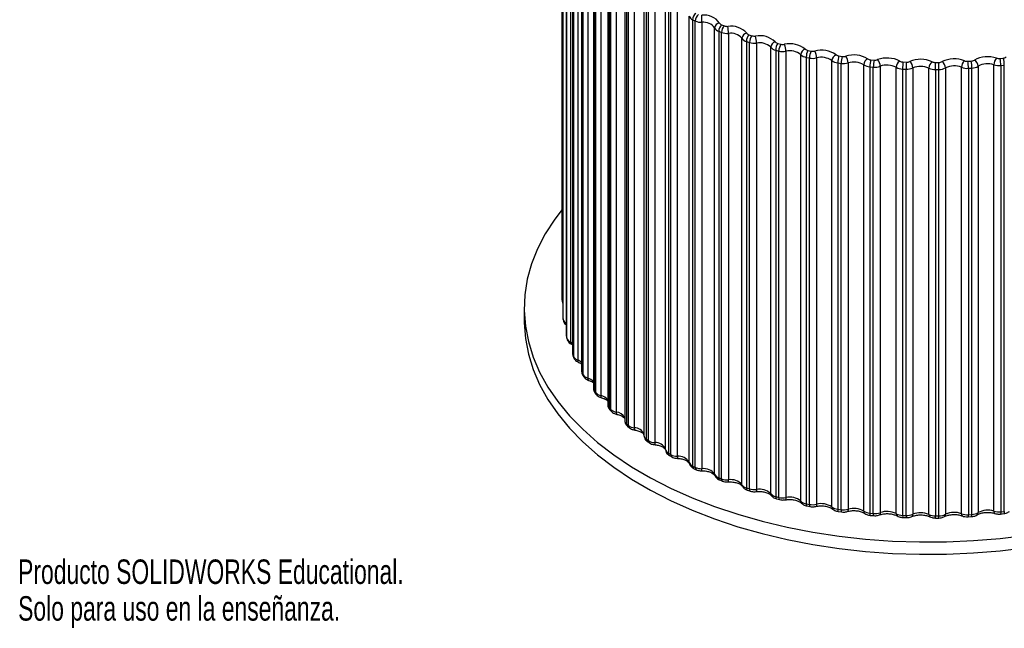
# Paper-space layout '_Isométrica' of a CAD drawing. Header units: millimetres. Extents: x -331 to 29, y -307 to 328.
# Tile 1 of 6: x -331 to -136, y -307 to -187. Entities that reach past the tile are written whole.
import ezdxf

# ---------------------------------------------------------------- set-up
doc = ezdxf.new("R2010")
doc.units = ezdxf.units.MM
doc.styles.add('SLDTEXTSTYLE0', font='TXT', dxfattribs={"width": 0.7})

psp = doc.layouts.new('_Isométrica')

# ---------------------------------------------------------------- linework, layer by layer
at = {"color": 7, "linetype": 'Continuous', "lineweight": 25}
for p, q in [((-223.64, -242.13), (-223.64, -153.95)), ((-223.52, -157.24), (-223.52, -245.43)), ((-223.51, -157.31), (-223.51, -245.5)), ((-223.47, -245.89), (-223.47, -157.7)), ((-222.87, -158.44), (-222.87, -246.63)), ((-222.84, -160.87), (-222.84, -249.06)), ((-222.81, -161.05), (-222.81, -249.23)), ((-222.71, -249.62), (-222.71, -161.43)), ((-222, -162.14), (-222, -250.32)), ((-221.6, -164.45), (-221.6, -252.64)), ((-221.54, -164.73), (-221.54, -252.91)), ((-221.37, -253.29), (-221.37, -165.11)), ((-220.56, -165.77), (-220.56, -253.96)), ((-219.81, -167.95), (-219.81, -256.14)), ((-219.7, -168.33), (-219.7, -256.52)), ((-219.47, -256.89), (-219.47, -168.7)), ((-218.56, -169.32), (-218.56, -257.51)), ((-217.48, -171.35), (-217.48, -259.54)), ((-217.3, -171.82), (-217.3, -260.01)), ((-217.02, -260.36), (-217.02, -172.18)), ((-216.02, -172.75), (-216.02, -260.94)), ((-214.63, -174.61), (-214.63, -262.8)), ((-214.38, -175.18), (-214.38, -263.36)), ((-214.04, -263.7), (-214.04, -175.52)), ((-212.95, -176.03), (-212.95, -264.22)), ((-211.29, -177.71), (-211.29, -265.9)), ((-210.94, -178.36), (-210.94, -266.55)), ((-210.56, -266.87), (-210.56, -178.69)), ((-209.39, -179.15), (-209.39, -267.33)), ((-207.48, -180.63), (-207.48, -268.81)), ((-207.03, -181.36), (-207.03, -269.55)), ((-206.59, -269.85), (-206.59, -181.66)), ((-205.36, -182.06), (-205.36, -270.25)), ((-203.23, -271.59), (-203.23, -183.4)), ((-202.66, -184.15), (-202.66, -272.33)), ((-202.18, -272.61), (-202.18, -184.42)), ((-200.89, -184.76), (-200.89, -272.94)), ((-198.57, -274.17), (-198.57, -185.98)), ((-197.88, -186.69), (-197.36, -186.94)), ((-197.88, -186.69), (-197.88, -274.88)), ((-197.36, -275.13), (-197.36, -186.94)), ((-196.02, -187.21), (-196.02, -275.4)), ((-193.52, -276.5), (-193.52, -188.31)), ((-192.15, -187.69), (-191.6, -187.91)), ((-192.72, -188.98), (-192.16, -189.21)), ((-192.72, -188.98), (-192.72, -277.17)), ((-192.16, -277.39), (-192.16, -189.21)), ((-190.79, -189.4), (-190.79, -277.59)), ((-188.13, -278.55), (-188.13, -190.37)), ((-186.73, -189.68), (-186.15, -189.87)), ((-187.23, -191), (-186.64, -191.19)), ((-187.23, -191), (-187.23, -279.18)), ((-186.64, -279.38), (-186.64, -191.19)), ((-185.24, -191.31), (-185.24, -279.5)), ((-182.44, -280.32), (-182.44, -192.14)), ((-181.03, -191.38), (-180.42, -191.53)), ((-181.45, -192.72), (-180.83, -192.88)), ((-181.45, -192.72), (-181.45, -280.9)), ((-180.83, -281.06), (-180.83, -192.88)), ((-179.42, -192.93), (-179.42, -281.11)), ((-176.5, -281.79), (-176.5, -193.6)), ((-175.42, -194.13), (-174.78, -194.26)), ((-175.42, -194.13), (-175.42, -282.32)), ((-175.08, -192.77), (-174.45, -192.9)), ((-174.78, -282.45), (-174.78, -194.26)), ((-173.37, -194.24), (-173.37, -282.42)), ((-168.95, -193.85), (-168.3, -193.95)), ((-137.14, -194.35), (-136.48, -194.27)), ((-170.35, -282.95), (-170.35, -194.76)), ((-169.2, -195.23), (-168.54, -195.32)), ((-169.2, -195.23), (-169.2, -283.41)), ((-168.54, -283.51), (-168.54, -195.32)), ((-167.14, -195.23), (-167.14, -283.41)), ((-164.05, -283.78), (-164.05, -195.59)), ((-162.83, -196), (-162.16, -196.06)), ((-162.83, -196), (-162.83, -284.18)), ((-162.67, -194.61), (-162.01, -194.67)), ((-162.16, -284.25), (-162.16, -196.06)), ((-160.78, -195.89), (-160.78, -284.08)), ((-157.65, -284.28), (-157.65, -196.09)), ((-156.37, -196.44), (-155.69, -196.46)), ((-156.37, -196.44), (-156.37, -284.62)), ((-156.3, -195.04), (-155.63, -195.07)), ((-155.69, -284.65), (-155.69, -196.46)), ((-154.34, -196.22), (-154.34, -284.41)), ((-151.2, -284.45), (-151.2, -196.26)), ((-149.88, -195.14), (-149.22, -195.14)), ((-147.88, -196.22), (-147.88, -284.41)), ((-144.74, -284.29), (-144.74, -196.1)), ((-143.48, -194.91), (-142.82, -194.87)), ((-143.37, -196.3), (-142.7, -196.26)), ((-143.37, -196.3), (-143.37, -284.49)), ((-142.7, -284.45), (-142.7, -196.26)), ((-141.45, -195.88), (-141.45, -284.07)), ((-138.34, -283.79), (-138.34, -195.6)), ((-136.94, -195.73), (-136.28, -195.65)), ((-136.94, -195.73), (-136.94, -283.92)), ((-136.28, -283.84), (-136.28, -195.65)), ((-149.87, -196.54), (-149.19, -196.53)), ((-149.87, -196.54), (-149.87, -284.72)), ((-149.19, -284.72), (-149.19, -196.53)), ((-231.15, -243.69), (-231.15, -246.14)), ((-223.52, -245.43), (-223.51, -245.5)), ((-223.51, -245.5), (-223.51, -245.57)), ((-223.51, -245.57), (-223.46, -245.97)), ((-223.47, -245.89), (-223.46, -245.97)), ((-222.82, -249.06), (-222.79, -249.4)), ((-222.79, -249.4), (-222.68, -249.8)), ((-221.8, -250.78), (-221.6, -250.89)), ((-221.49, -253.17), (-221.32, -253.56)), ((-220.37, -254.41), (-220.37, -254.41)), ((-219.61, -256.84), (-219.38, -257.22)), ((-217.18, -260.39), (-216.9, -260.75)), ((-214.22, -263.78), (-213.88, -264.12)), ((-210.94, -266.55), (-210.56, -266.87)), ((-210.76, -266.99), (-210.37, -267.31)), ((-207.03, -269.55), (-206.59, -269.85)), ((-206.83, -270), (-206.39, -270.3)), ((-202.66, -272.33), (-202.18, -272.61)), ((-202.45, -272.79), (-201.97, -273.07)), ((-197.88, -274.88), (-197.36, -275.13)), ((-197.67, -275.34), (-197.15, -275.59)), ((-193.47, -276.75), (-193.46, -276.77)), ((-192.72, -277.17), (-192.16, -277.39)), ((-192.52, -277.62), (-191.97, -277.85)), ((-187.23, -279.18), (-186.64, -279.38)), ((-187.05, -279.63), (-186.46, -279.82)), ((-181.45, -280.9), (-180.83, -281.06)), ((-181.28, -281.34), (-180.67, -281.51)), ((-175.42, -282.32), (-174.78, -282.45)), ((-175.29, -282.75), (-174.65, -282.88)), ((-169.2, -283.41), (-168.54, -283.51)), ((-169.1, -283.84), (-168.44, -283.94)), ((-136.94, -283.92), (-136.28, -283.84)), ((-162.83, -284.18), (-162.16, -284.25)), ((-162.76, -284.61), (-162.1, -284.67)), ((-156.37, -284.62), (-155.69, -284.65)), ((-156.34, -285.05), (-155.67, -285.07)), ((-149.87, -284.72), (-149.19, -284.72)), ((-149.87, -285.15), (-149.2, -285.14)), ((-143.42, -284.91), (-142.75, -284.87)), ((-143.37, -284.49), (-142.7, -284.45)), ((-137.03, -284.35), (-136.36, -284.27))]:
    psp.add_line(p, q, dxfattribs=at)
at = {"color": 8, "linetype": 'Continuous', "lineweight": 25}
psp.add_line((-222.87, -246.63), (-222.84, -246.65), dxfattribs=at)
at = {"color": 7, "linetype": 'Continuous', "lineweight": 25, "flags": 128}
for points in [[(-223.64, -224.16), (-225.11, -226.08), (-226.98, -228.97), (-228.51, -231.93), (-229.7, -234.94), (-230.54, -237.98), (-231.02, -241.06), (-231.15, -244.14), (-230.92, -247.23), (-230.33, -250.29), (-229.39, -253.33), (-228.1, -256.33), (-226.47, -259.27), (-224.5, -262.14), (-222.2, -264.92), (-219.59, -267.61), (-216.67, -270.2), (-213.45, -272.67), (-209.96, -275), (-206.21, -277.2), (-202.21, -279.25), (-197.98, -281.14), (-193.54, -282.86), (-188.92, -284.41), (-184.12, -285.77), (-179.18, -286.95), (-174.11, -287.93), (-168.94, -288.72), (-163.69, -289.31), (-158.39, -289.69), (-153.05, -289.86), (-147.7, -289.83), (-142.37, -289.6), (-137.08, -289.16), (-131.85, -288.51)], [(-231.15, -246.14), (-231.15, -246.59), (-230.92, -249.68), (-230.33, -252.74), (-229.39, -255.78), (-228.1, -258.78), (-226.47, -261.72), (-224.5, -264.59), (-222.2, -267.37), (-219.59, -270.06), (-216.67, -272.65), (-213.45, -275.12), (-209.96, -277.45), (-206.21, -279.65), (-202.21, -281.7), (-197.98, -283.59), (-193.54, -285.31), (-188.92, -286.86), (-184.12, -288.22), (-179.18, -289.4), (-174.11, -290.38), (-168.94, -291.17), (-163.69, -291.76), (-158.39, -292.14), (-153.05, -292.31), (-147.7, -292.28), (-142.37, -292.05), (-137.08, -291.61), (-131.85, -290.96)]]:
    psp.add_lwpolyline(points, dxfattribs=at)
at = {"color": 8, "linetype": 'Continuous', "lineweight": 25, "flags": 128}
for points in [[(-222.87, -246.63), (-222.86, -246.78), (-222.84, -246.87)], [(-222.84, -249.06), (-222.83, -249.13), (-222.81, -249.23)], [(-222.81, -249.23), (-222.8, -249.39), (-222.79, -249.4)], [(-222.71, -249.62), (-222.69, -249.78), (-222.68, -249.8)], [(-222, -250.32), (-221.7, -250.5), (-221.6, -250.57)], [(-221.54, -252.91), (-221.52, -253.07), (-221.49, -253.17)], [(-221.37, -253.29), (-221.35, -253.45), (-221.32, -253.56)], [(-220.56, -253.96), (-220.55, -254.11), (-220.52, -254.24), (-220.47, -254.33), (-220.4, -254.4), (-220.37, -254.41)], [(-218.56, -257.51), (-218.55, -257.66), (-218.52, -257.78), (-218.48, -257.88), (-218.42, -257.94), (-218.39, -257.95)], [(-216.02, -260.94), (-216.01, -261.09), (-215.99, -261.21), (-215.95, -261.3), (-215.9, -261.36), (-215.87, -261.38)], [(-212.95, -264.22), (-212.95, -264.37), (-212.93, -264.49), (-212.9, -264.58), (-212.86, -264.64), (-212.83, -264.65)], [(-209.39, -267.33), (-209.39, -267.48), (-209.37, -267.6), (-209.35, -267.69), (-209.32, -267.75), (-209.3, -267.76)], [(-198.57, -274.17), (-198.55, -274.33), (-198.54, -274.34)], [(-193.52, -276.5), (-193.5, -276.65), (-193.47, -276.75)], [(-192.72, -277.17), (-192.71, -277.32), (-192.68, -277.45), (-192.62, -277.54), (-192.55, -277.61), (-192.52, -277.62)], [(-192.16, -277.39), (-192.15, -277.54), (-192.12, -277.67), (-192.07, -277.77), (-192, -277.83), (-191.97, -277.85)], [(-187.23, -279.18), (-187.22, -279.33), (-187.19, -279.46), (-187.14, -279.55), (-187.08, -279.61), (-187.05, -279.63)], [(-186.64, -279.38), (-186.63, -279.52), (-186.6, -279.65), (-186.56, -279.74), (-186.5, -279.81), (-186.46, -279.82)], [(-185.24, -279.5), (-185.25, -279.65), (-185.26, -279.77), (-185.28, -279.86), (-185.3, -279.91), (-185.33, -279.93)], [(-181.45, -280.9), (-181.44, -281.05), (-181.41, -281.18), (-181.38, -281.27), (-181.32, -281.33), (-181.28, -281.34)], [(-180.83, -281.06), (-180.82, -281.21), (-180.8, -281.34), (-180.76, -281.43), (-180.71, -281.49), (-180.67, -281.51)], [(-179.42, -281.11), (-179.43, -281.26), (-179.44, -281.38), (-179.47, -281.48), (-179.51, -281.53), (-179.54, -281.55)], [(-175.42, -282.32), (-175.41, -282.47), (-175.39, -282.59), (-175.36, -282.68), (-175.32, -282.74), (-175.29, -282.75)], [(-174.78, -282.45), (-174.77, -282.6), (-174.75, -282.72), (-174.72, -282.81), (-174.68, -282.86), (-174.65, -282.88)], [(-173.37, -282.42), (-173.38, -282.57), (-173.4, -282.69), (-173.43, -282.79), (-173.48, -282.84), (-173.52, -282.86)], [(-169.2, -283.41), (-169.19, -283.56), (-169.18, -283.68), (-169.16, -283.77), (-169.12, -283.83), (-169.1, -283.84)], [(-168.54, -283.51), (-168.54, -283.66), (-168.52, -283.78), (-168.5, -283.87), (-168.47, -283.92), (-168.44, -283.94)], [(-167.14, -283.41), (-167.15, -283.56), (-167.17, -283.69), (-167.22, -283.78), (-167.27, -283.84), (-167.31, -283.86)], [(-138.34, -283.79), (-138.33, -283.94), (-138.3, -284.06), (-138.25, -284.16), (-138.19, -284.22), (-138.16, -284.23)], [(-136.94, -283.92), (-136.95, -284.07), (-136.96, -284.19), (-136.98, -284.28), (-137, -284.33), (-137.03, -284.35)], [(-136.28, -283.84), (-136.28, -283.99), (-136.3, -284.11), (-136.31, -284.2), (-136.34, -284.25), (-136.36, -284.27)], [(-160.78, -284.08), (-160.79, -284.23), (-160.82, -284.35), (-160.87, -284.45), (-160.94, -284.51), (-160.97, -284.53)], [(-144.74, -284.29), (-144.73, -284.44), (-144.7, -284.56), (-144.64, -284.66), (-144.57, -284.72), (-144.54, -284.74)]]:
    psp.add_lwpolyline(points, dxfattribs=at)
at = {"color": 7, "linetype": 'Continuous', "lineweight": 25}
for centre, radius, start, end in [((-197.43, -185.58), 1.2, 199.7769, 248.3909), ((-196.21, -186.75), 1.66, 127.753, 177.9943), ((-195.68, -187), 1.68, 128.3361, 178.0574), ((-195.58, -189.5), 3.71, 35.1971, 97.3473), ((-227.87, -187.21), 31.85, 359.9944, 2.502), ((-196.12, -184.18), 3.03, 245.8287, 271.78), ((-195.68, -189.84), 2.65, 35.1971, 97.3473), ((-192.45, -188.42), 1.07, 95.0105, 173.8914), ((-192.29, -187.66), 1.39, 207.8063, 251.8256), ((-190.88, -189.03), 1.84, 133.4917, 178.5686), ((-191.93, -187.03), 0.696, 207.8063, 251.8256), ((-190.3, -189.25), 1.86, 134.1084, 178.624), ((-191.04, -186.42), 1.59, 249.4028, 274.4782), ((-190.27, -192.06), 4.1, 41.1075, 99.0177), ((-198.9, -189.4), 8.11, 359.9927, 9.8649), ((-191.04, -186.22), 3.19, 249.4028, 274.4782), ((-190.33, -192.29), 2.93, 41.1075, 99.0177), ((-187, -190.48), 1.13, 99.0395, 174.2755), ((-186.81, -189.45), 1.61, 215.0269, 254.9579), ((-185.15, -191.03), 2.08, 139.5547, 179.0599), ((-186.52, -188.9), 0.803, 215.0269, 254.9579), ((-184.52, -191.22), 2.11, 140.2053, 179.1056), ((-185.66, -188.29), 1.65, 252.7418, 277.2333), ((-184.61, -194.32), 4.47, 46.3772, 100.841), ((-189.95, -191.31), 4.7, 0.0419, 17.1152), ((-185.66, -188.04), 3.3, 252.7418, 277.2333), ((-184.64, -194.45), 3.2, 46.3772, 100.841), ((-181.25, -192.24), 1.19, 103.2249, 174.7742), ((-181.06, -190.92), 1.84, 221.4878, 257.8901), ((-180.84, -190.48), 0.92, 221.4878, 257.8901), ((-179.01, -192.74), 2.44, 145.9388, 179.4511), ((-178.35, -192.9), 2.48, 146.6221, 179.4856), ((-180.01, -189.9), 1.68, 255.8897, 280.0706), ((-178.65, -196.25), 4.81, 51.0924, 102.8316), ((-182.78, -192.94), 3.36, 0.1724, 24.1787), ((-175.24, -193.71), 1.26, 107.5977, 175.359), ((-174.92, -191.74), 1.04, 227.2681, 260.6921), ((-180.01, -189.61), 3.37, 255.8897, 280.0706), ((-178.66, -196.28), 3.44, 51.0924, 102.8316), ((-175.08, -192.07), 2.09, 227.2681, 260.6921), ((-172.43, -194.14), 2.99, 152.6261, 179.7334), ((-171.71, -194.27), 3.07, 153.3392, 179.7565), ((-174.13, -190.95), 3.38, 258.8839, 283.0179), ((-174.13, -191.24), 1.69, 258.8839, 283.0179), ((-172.43, -197.81), 5.1, 55.3311, 104.9998), ((-176.03, -194.26), 2.66, 0.4043, 30.9958), ((-172.43, -197.76), 3.64, 55.3311, 104.9998), ((-169.02, -194.85), 1.33, 112.1884, 176.0007), ((-168.81, -192.69), 1.17, 232.4569, 263.4123), ((-165.24, -195.23), 3.96, 159.5817, 179.9092), ((-164.43, -195.33), 4.11, 160.3201, 179.9219), ((-168.06, -192.3), 1.67, 261.7574, 286.1064), ((-166.01, -198.98), 5.32, 59.1608, 107.357), ((-169.37, -195.26), 2.23, 0.7454, 37.5237), ((-162.64, -195.67), 1.42, 117.0267, 176.6698), ((-162.58, -193.33), 1.29, 237.141, 266.0862), ((-159.45, -199.73), 5.47, 62.6387, 109.9182), ((-152.82, -200.06), 5.54, 65.8119, 112.7034), ((-146.17, -199.95), 5.52, 68.7187, 115.7392), ((-139.56, -199.41), 5.41, 71.389, 119.0595), ((-136.26, -195.63), 2.07, 139.3294, 179.0438), ((-137.34, -192.72), 1.64, 252.2854, 276.842), ((-141.94, -195.74), 4.99, 0.0306, 16.1066), ((-136.6, -193.05), 1.23, 275.2468, 305.1432), ((-141.06, -195.66), 4.78, 0.0388, 16.8554), ((-168.93, -192.91), 2.34, 232.4569, 263.4123), ((-168.06, -192.03), 3.33, 261.7574, 286.1064), ((-166, -198.86), 3.8, 59.1608, 107.357), ((-162.65, -193.43), 2.58, 237.141, 266.0862), ((-156.78, -196), 6.05, 166.7538, 179.9929), ((-155.74, -196.06), 6.42, 167.5111, 179.9973), ((-161.85, -192.84), 3.24, 264.539, 289.372), ((-161.86, -193.06), 1.62, 264.539, 289.372), ((-162.72, -195.93), 1.94, 1.192, 43.7369), ((-159.45, -199.57), 3.91, 62.6387, 109.9182), ((-156.13, -196.17), 1.53, 122.1398, 177.3367), ((-156.31, -193.63), 2.81, 241.4003, 268.742), ((-156.27, -193.64), 1.4, 241.4003, 268.742), ((-142.91, -196.43), 13.46, 174.0744, 180.0104), ((-140.23, -196.46), 15.46, 174.8428, 180.0098), ((-155.54, -193.37), 3.09, 267.2549, 292.8562), ((-155.56, -193.53), 1.55, 267.2549, 292.8562), ((-156.08, -196.28), 1.74, 1.7304, 49.6256), ((-152.82, -199.87), 3.96, 65.8119, 112.7034), ((-149.54, -196.32), 1.66, 127.5511, 177.9722), ((-149.94, -193.53), 3.01, 245.3051, 271.4043), ((-149.92, -193.64), 1.5, 245.3051, 271.4043), ((-204.31, -196.53), 54.44, 359.9966, 1.4636), ((-149.21, -193.68), 1.45, 269.9292, 296.607), ((-184.86, -196.53), 35.67, 359.995, 2.2342), ((-149.19, -193.62), 2.91, 269.9292, 296.607), ((-149.47, -196.29), 1.59, 2.3398, 55.1931), ((-146.17, -199.77), 3.94, 68.7187, 115.7392), ((-142.91, -196.15), 1.83, 133.2781, 178.5491), ((-143.6, -193.14), 3.17, 248.9161, 274.0964), ((-143.59, -193.33), 1.58, 248.9161, 274.0964), ((-152.42, -196.3), 9.04, 359.9907, 8.8358), ((-142.88, -193.52), 1.35, 272.5853, 300.6808), ((-151.03, -196.26), 8.33, 359.9921, 9.5997), ((-142.82, -193.57), 2.7, 272.5853, 300.6808), ((-142.92, -195.96), 1.47, 2.9946, 60.4527), ((-139.57, -199.26), 3.86, 71.389, 119.0595), ((-137.34, -192.47), 3.29, 252.2854, 276.842), ((-199.16, -242.85), 24.49, 186.2014, 187.1215), ((-222.43, -245.66), 1.06, 192.2345, 245.0872), ((-197.73, -242.56), 25.96, 194.8996, 195.7847), ((-221.56, -249.18), 1.23, 200.9539, 248.8965), ((-195.23, -241.66), 28.62, 203.1659, 203.9953), ((-220.13, -252.61), 1.42, 208.8686, 252.281), ((-191.8, -239.86), 32.49, 210.8405, 211.6026), ((-218.15, -255.92), 1.64, 215.9785, 255.3799), ((-187.64, -236.96), 37.57, 217.8505, 218.5423), ((-215.64, -259.1), 1.87, 222.3387, 258.2902), ((-182.96, -232.81), 43.82, 224.1939, 224.8182), ((-212.62, -262.13), 2.12, 228.0305, 261.0782), ((-209.13, -264.98), 2.37, 233.1433, 263.7899), ((-205.2, -267.64), 2.61, 237.7632, 266.4597), ((-205.2, -272.35), 2.11, 21.1069, 94.3419), ((-202.21, -271.39), 1.04, 190.9492, 244.5081), ((-200.85, -270.11), 2.84, 241.9687, 269.1149), ((-200.65, -275.3), 2.37, 28.5572, 95.8048), ((-197.43, -273.76), 1.2, 199.7769, 248.3909), ((-196.12, -272.37), 3.03, 245.8287, 271.78), ((-195.68, -278.02), 2.65, 35.1971, 97.3473), ((-192.29, -275.85), 1.39, 207.8063, 251.8256), ((-191.04, -274.41), 3.19, 249.4028, 274.4782), ((-190.33, -280.48), 2.93, 41.1075, 99.0177), ((-186.81, -277.63), 1.61, 215.0269, 254.9579), ((-185.66, -276.22), 3.3, 252.7418, 277.2333), ((-184.64, -282.64), 3.2, 46.3772, 100.841), ((-181.06, -279.1), 1.84, 221.4878, 257.8901), ((-180.01, -277.8), 3.37, 255.8897, 280.0706), ((-178.66, -284.47), 3.44, 51.0924, 102.8316), ((-175.08, -280.26), 2.09, 227.2681, 260.6921), ((-174.13, -279.13), 3.38, 258.8839, 283.0179), ((-172.43, -285.94), 3.64, 55.3311, 104.9998), ((-168.93, -281.09), 2.34, 232.4569, 263.4123), ((-168.06, -280.21), 3.33, 261.7574, 286.1064), ((-166, -287.04), 3.8, 59.1608, 107.357), ((-162.65, -281.61), 2.58, 237.141, 266.0862), ((-159.45, -287.75), 3.91, 62.6387, 109.9182), ((-146.17, -287.96), 3.94, 68.7187, 115.7392), ((-139.57, -287.45), 3.86, 71.389, 119.0595), ((-137.34, -280.65), 3.29, 252.2854, 276.842), ((-161.85, -281.03), 3.24, 264.539, 289.372), ((-156.31, -281.82), 2.81, 241.4003, 268.742), ((-155.54, -281.56), 3.09, 267.2549, 292.8562), ((-152.82, -288.06), 3.96, 65.8119, 112.7034), ((-149.94, -281.72), 3.01, 245.3051, 271.4043), ((-149.19, -281.81), 2.91, 269.9292, 296.607), ((-143.6, -281.33), 3.17, 248.9161, 274.0964), ((-142.82, -281.75), 2.7, 272.5853, 300.6808)]:
    psp.add_arc(centre, radius, start, end, dxfattribs=at)
at = {"color": 8, "linetype": 'Continuous', "lineweight": 25}
for centre, radius, start, end in [((-222.89, -242.14), 0.751, 179.3988, 213.7909), ((-221.55, -250.4), 0.456, 170.7928, 236.6525), ((-220.9, -252.63), 0.699, 180.2235, 203.5808), ((-221.31, -256.01), 2.18, 46.4007, 69.926), ((-219.08, -256.13), 0.728, 180.5827, 211.7778), ((-219.07, -256.52), 0.623, 179.3356, 210.5938), ((-218.85, -256.89), 0.621, 179.2911, 211.3503), ((-219.12, -259.57), 2.14, 39.8237, 74.8332), ((-216.71, -259.52), 0.772, 181.2821, 219.4011), ((-216.7, -260.02), 0.604, 178.8545, 217.1637), ((-216.42, -260.38), 0.602, 178.7951, 217.8869), ((-216.34, -262.92), 2.01, 32.118, 80.8772), ((-213.82, -262.77), 0.815, 182.0081, 226.722), ((-213.8, -263.38), 0.573, 177.8073, 223.209), ((-213.47, -263.73), 0.571, 177.7102, 223.8641), ((-213.03, -266.11), 1.89, 23.6146, 87.7162), ((-210.41, -265.84), 0.885, 183.4706, 232.9996), ((-210.39, -266.58), 0.55, 176.8358, 227.9894), ((-210.01, -266.9), 0.547, 176.7208, 228.5143), ((-209.32, -269.26), 1.93, 17.6648, 91.9881), ((-206.56, -268.75), 0.928, 184.088, 239.7957), ((-206.5, -269.59), 0.526, 175.7061, 231.6845), ((-206.07, -269.89), 0.524, 175.5769, 232.0553), ((-204.72, -270.37), 0.652, 168.9202, 207.386), ((-202.16, -272.38), 0.504, 174.4461, 234.2255), ((-201.71, -272.67), 0.478, 172.644, 236.0957), ((-199.44, -273.07), 1.45, 174.9492, 191.7117), ((-197.43, -274.95), 0.456, 170.9019, 237.7285), ((-196.91, -275.2), 0.454, 170.6911, 237.8645), ((-198.8, -275.52), 2.78, 353.926, 2.6476), ((-191.55, -277.71), 0.764, 337.0868, 9.5453), ((-187.5, -278.56), 0.624, 179.3504, 210.3603), ((-181.83, -280.33), 0.605, 178.8724, 217.0274), ((-175.92, -281.81), 0.574, 177.8438, 222.8775), ((-169.8, -282.98), 0.549, 176.8332, 228.7214), ((-163.53, -283.82), 0.526, 175.7091, 232.2107), ((-162.24, -284.31), 0.599, 167.8965, 210.0446), ((-161.55, -284.37), 0.625, 168.3654, 208.6038), ((-157.17, -284.34), 0.481, 172.8657, 236.1617), ((-155.19, -284.75), 1.18, 173.7587, 194.4339), ((-154.35, -284.78), 1.35, 174.515, 192.6263), ((-154.78, -284.49), 0.444, 301.3952, 10.1009), ((-150.74, -284.52), 0.457, 170.9892, 237.5694), ((-154.49, -284.85), 4.63, 356.3654, 1.5999), ((-152.23, -284.84), 3.04, 354.4637, 2.4329), ((-148.35, -284.47), 0.469, 303.3091, 8.021), ((-144.19, -284.62), 0.825, 338.9475, 8.9051), ((-143.46, -284.57), 0.77, 337.3142, 9.5242), ((-141.96, -284.12), 0.513, 306.0014, 4.9365)]:
    psp.add_arc(centre, radius, start, end, dxfattribs=at)
at = {"color": 7, "linetype": 'Continuous', "lineweight": 25}
for points, knots in [([(-223.64, -242.11), (-223.64, -242.3), (-223.64, -242.5), (-223.53, -242.68), (-223.52, -242.7)], [0, 0, 0, 0, 0.867266, 1, 1, 1, 1]), ([(-223.46, -245.97), (-223.42, -246.14), (-223.33, -246.48), (-223.07, -246.8), (-222.89, -246.93), (-222.84, -246.96)], [0, 0, 0, 0, 0.441391, 0.8465, 1, 1, 1, 1]), ([(-222.68, -249.8), (-222.61, -249.98), (-222.46, -250.32), (-222.11, -250.62), (-221.88, -250.74), (-221.8, -250.78)], [0, 0, 0, 0, 0.432982, 0.801188, 1, 1, 1, 1]), ([(-221.58, -252.63), (-221.59, -252.66), (-221.62, -252.84), (-221.55, -253.02), (-221.49, -253.17)], [0, 0, 0, 0, 0.136025, 1, 1, 1, 1]), ([(-221.32, -253.56), (-221.22, -253.72), (-221.03, -254.03), (-220.67, -254.28), (-220.43, -254.38), (-220.37, -254.41)], [0, 0, 0, 0, 0.430967, 0.830418, 1, 1, 1, 1]), ([(-220.37, -254.41), (-220.25, -254.46), (-220.01, -254.56), (-219.88, -254.68), (-219.81, -254.74)], [0, 0, 0, 0, 0.471321, 1, 1, 1, 1]), ([(-219.78, -256.13), (-219.79, -256.2), (-219.81, -256.45), (-219.7, -256.68), (-219.61, -256.84)], [0, 0, 0, 0, 0.2702626, 1, 1, 1, 1]), ([(-219.38, -257.22), (-219.27, -257.36), (-219.05, -257.65), (-218.67, -257.85), (-218.44, -257.94), (-218.38, -257.96)], [0, 0, 0, 0, 0.427467, 0.865813, 1, 1, 1, 1]), ([(-218.38, -257.96), (-218.26, -258), (-217.92, -258.12), (-217.58, -258.33), (-217.5, -258.43), (-217.48, -258.46)], [0, 0, 0, 0, 0.293005, 0.851439, 1, 1, 1, 1]), ([(-217.46, -259.54), (-217.45, -259.68), (-217.45, -259.99), (-217.27, -260.25), (-217.18, -260.39)], [0, 0, 0, 0, 0.453002, 1, 1, 1, 1]), ([(-216.9, -260.75), (-216.78, -260.87), (-216.5, -261.17), (-216.09, -261.3), (-215.86, -261.38)], [0, 0, 0, 0, 0.423793, 1, 1, 1, 1]), ([(-215.86, -261.38), (-215.73, -261.42), (-215.36, -261.52), (-214.87, -261.78), (-214.71, -261.96), (-214.63, -262.05)], [0, 0, 0, 0, 0.214812, 0.626391, 1, 1, 1, 1]), ([(-214.62, -262.78), (-214.63, -262.8), (-214.66, -262.99), (-214.54, -263.37), (-214.33, -263.64), (-214.22, -263.78)], [0, 0, 0, 0, 0.049428, 0.532575, 1, 1, 1, 1]), ([(-213.88, -264.12), (-213.76, -264.23), (-213.46, -264.48), (-213.06, -264.59), (-212.82, -264.66)], [0, 0, 0, 0, 0.419255, 1, 1, 1, 1]), ([(-212.82, -264.66), (-212.69, -264.69), (-212.28, -264.78), (-211.74, -265.02), (-211.35, -265.35), (-211.25, -265.55), (-211.26, -265.6), (-211.26, -265.62)], [0, 0, 0, 0, 0.1168698, 0.3420403, 0.5611967, 0.7810822, 1, 1, 1, 1]), ([(-211.27, -265.9), (-211.27, -265.98), (-211.29, -266.23), (-211.11, -266.63), (-210.88, -266.87), (-210.76, -266.99)], [0, 0, 0, 0, 0.193892, 0.598767, 1, 1, 1, 1]), ([(-210.37, -267.31), (-210.24, -267.41), (-209.93, -267.63), (-209.53, -267.71), (-209.29, -267.76)], [0, 0, 0, 0, 0.41489, 1, 1, 1, 1]), ([(-209.29, -267.76), (-209.15, -267.79), (-208.73, -267.86), (-208.13, -268.08), (-207.65, -268.4), (-207.48, -268.66), (-207.48, -268.72), (-207.48, -268.74)], [0, 0, 0, 0, 0.11719, 0.344187, 0.565118, 0.782783, 1, 1, 1, 1]), ([(-207.48, -268.74), (-207.47, -268.92), (-207.45, -269.26), (-207.19, -269.7), (-206.95, -269.9), (-206.83, -270)], [0, 0, 0, 0, 0.352232, 0.685398, 1, 1, 1, 1]), ([(-206.39, -270.3), (-206.26, -270.38), (-205.93, -270.58), (-205.53, -270.64), (-205.3, -270.67)], [0, 0, 0, 0, 0.410839, 1, 1, 1, 1]), ([(-205.3, -270.67), (-205.15, -270.69), (-204.71, -270.74), (-204.06, -270.93), (-203.51, -271.24), (-203.25, -271.55), (-203.24, -271.62), (-203.23, -271.66)], [0, 0, 0, 0, 0.1174104, 0.3459403, 0.5688744, 0.7860903, 1, 1, 1, 1]), ([(-203.23, -271.66), (-203.19, -271.83), (-203.12, -272.17), (-202.81, -272.55), (-202.56, -272.72), (-202.45, -272.79)], [0, 0, 0, 0, 0.3728273, 0.7158627, 1, 1, 1, 1]), ([(-201.97, -273.07), (-201.83, -273.14), (-201.5, -273.3), (-201.1, -273.34), (-200.87, -273.37)], [0, 0, 0, 0, 0.407139, 1, 1, 1, 1]), ([(-200.87, -273.37), (-200.71, -273.38), (-200.27, -273.4), (-199.58, -273.56), (-198.95, -273.86), (-198.6, -274.18), (-198.56, -274.28), (-198.55, -274.34)], [0, 0, 0, 0, 0.117491, 0.347142, 0.572002, 0.789939, 1, 1, 1, 1]), ([(-198.55, -274.34), (-198.47, -274.52), (-198.33, -274.86), (-197.98, -275.17), (-197.75, -275.29), (-197.67, -275.34)], [0, 0, 0, 0, 0.433093, 0.797615, 1, 1, 1, 1]), ([(-197.15, -275.59), (-197.01, -275.65), (-196.66, -275.79), (-196.27, -275.81), (-196.03, -275.82)], [0, 0, 0, 0, 0.403764, 1, 1, 1, 1]), ([(-196.03, -275.82), (-195.88, -275.82), (-195.43, -275.82), (-194.71, -275.95), (-194.01, -276.22), (-193.58, -276.55), (-193.5, -276.68), (-193.47, -276.75)], [0, 0, 0, 0, 0.117407, 0.347696, 0.574206, 0.793494, 1, 1, 1, 1]), ([(-193.47, -276.75), (-193.37, -276.91), (-193.19, -277.23), (-192.82, -277.49), (-192.59, -277.59), (-192.52, -277.62)], [0, 0, 0, 0, 0.431361, 0.825918, 1, 1, 1, 1]), ([(-191.97, -277.85), (-191.82, -277.89), (-191.47, -278.01), (-191.08, -278.01), (-190.84, -278.01)], [0, 0, 0, 0, 0.40066, 1, 1, 1, 1]), ([(-190.84, -278.01), (-190.69, -278), (-190.24, -277.99), (-189.49, -278.07), (-188.74, -278.31), (-188.22, -278.64), (-188.1, -278.8), (-188.04, -278.88)], [0, 0, 0, 0, 0.117161, 0.347497, 0.575287, 0.796181, 1, 1, 1, 1]), ([(-188.04, -278.88), (-187.93, -279.02), (-187.71, -279.31), (-187.34, -279.53), (-187.1, -279.61), (-187.05, -279.63)], [0, 0, 0, 0, 0.428016, 0.86052, 1, 1, 1, 1]), ([(-186.46, -279.82), (-186.31, -279.86), (-185.95, -279.96), (-185.56, -279.94), (-185.33, -279.93)], [0, 0, 0, 0, 0.397762, 1, 1, 1, 1]), ([(-185.33, -279.93), (-185.18, -279.91), (-184.74, -279.87), (-183.97, -279.92), (-183.17, -280.12), (-182.57, -280.43), (-182.4, -280.61), (-182.32, -280.7)], [0, 0, 0, 0, 0.116776, 0.346593, 0.575278, 0.797807, 1, 1, 1, 1]), ([(-182.32, -280.7), (-182.2, -280.83), (-181.92, -281.13), (-181.52, -281.26), (-181.28, -281.34)], [0, 0, 0, 0, 0.424428, 1, 1, 1, 1]), ([(-180.67, -281.51), (-180.52, -281.54), (-180.15, -281.61), (-179.77, -281.57), (-179.54, -281.55)], [0, 0, 0, 0, 0.3950005, 1, 1, 1, 1]), ([(-179.54, -281.55), (-179.39, -281.53), (-178.96, -281.46), (-178.19, -281.47), (-177.35, -281.63), (-176.68, -281.91), (-176.45, -282.11), (-176.34, -282.2)], [0, 0, 0, 0, 0.116287, 0.345195, 0.574419, 0.79848, 1, 1, 1, 1]), ([(-176.34, -282.2), (-176.22, -282.31), (-175.92, -282.58), (-175.52, -282.69), (-175.29, -282.75)], [0, 0, 0, 0, 0.419887, 1, 1, 1, 1]), ([(-174.65, -282.88), (-174.5, -282.9), (-174.12, -282.96), (-173.75, -282.9), (-173.52, -282.86)], [0, 0, 0, 0, 0.392307, 1, 1, 1, 1]), ([(-173.52, -282.86), (-173.38, -282.83), (-172.96, -282.75), (-172.2, -282.72), (-171.32, -282.83), (-170.59, -283.08), (-170.31, -283.29), (-170.17, -283.38)], [0, 0, 0, 0, 0.115729, 0.343402, 0.57248, 0.797917, 1, 1, 1, 1]), ([(-170.17, -283.38), (-170.04, -283.48), (-169.73, -283.71), (-169.33, -283.79), (-169.1, -283.84)], [0, 0, 0, 0, 0.415486, 1, 1, 1, 1]), ([(-168.44, -283.94), (-168.29, -283.95), (-167.91, -283.99), (-167.54, -283.91), (-167.31, -283.86)], [0, 0, 0, 0, 0.389615, 1, 1, 1, 1]), ([(-167.31, -283.86), (-167.18, -283.82), (-166.79, -283.72), (-166.03, -283.65), (-165.14, -283.72), (-164.35, -283.93), (-164.02, -284.13), (-163.86, -284.23)], [0, 0, 0, 0, 0.11513, 0.341301, 0.569911, 0.796532, 1, 1, 1, 1]), ([(-141.65, -284.53), (-141.56, -284.47), (-141.3, -284.32), (-140.68, -284.11), (-139.82, -284), (-138.92, -284.03), (-138.4, -284.17), (-138.15, -284.24)], [0, 0, 0, 0, 0.112799, 0.331745, 0.556326, 0.784525, 1, 1, 1, 1]), ([(-136.36, -284.27), (-136.22, -284.24), (-135.82, -284.18), (-135.49, -283.98), (-135.28, -283.85)], [0, 0, 0, 0, 0.373994, 1, 1, 1, 1]), ([(-163.86, -284.23), (-163.72, -284.31), (-163.4, -284.51), (-163, -284.57), (-162.76, -284.61)], [0, 0, 0, 0, 0.411387, 1, 1, 1, 1]), ([(-162.1, -284.67), (-161.95, -284.68), (-161.56, -284.7), (-161.2, -284.59), (-160.97, -284.53)], [0, 0, 0, 0, 0.386859, 1, 1, 1, 1]), ([(-160.97, -284.53), (-160.85, -284.49), (-160.48, -284.37), (-159.75, -284.26), (-158.85, -284.28), (-158.02, -284.45), (-157.63, -284.65), (-157.44, -284.74)], [0, 0, 0, 0, 0.114515, 0.33897, 0.56687, 0.794474, 1, 1, 1, 1]), ([(-157.44, -284.74), (-157.31, -284.81), (-156.97, -284.98), (-156.57, -285.02), (-156.34, -285.05)], [0, 0, 0, 0, 0.407638, 1, 1, 1, 1]), ([(-155.67, -285.07), (-155.52, -285.07), (-155.13, -285.07), (-154.77, -284.94), (-154.55, -284.87)], [0, 0, 0, 0, 0.383975, 1, 1, 1, 1]), ([(-154.55, -284.87), (-154.43, -284.82), (-154.1, -284.68), (-153.39, -284.54), (-152.5, -284.51), (-151.63, -284.64), (-151.2, -284.82), (-150.99, -284.91)], [0, 0, 0, 0, 0.113904, 0.3365, 0.563472, 0.791637, 1, 1, 1, 1]), ([(-150.99, -284.91), (-150.85, -284.97), (-150.5, -285.11), (-150.11, -285.13), (-149.87, -285.15)], [0, 0, 0, 0, 0.40422, 1, 1, 1, 1]), ([(-149.2, -285.14), (-149.05, -285.13), (-148.66, -285.11), (-148.31, -284.96), (-148.09, -284.87)], [0, 0, 0, 0, 0.3809018, 1, 1, 1, 1]), ([(-148.09, -284.87), (-147.99, -284.82), (-147.69, -284.67), (-147.02, -284.49), (-146.14, -284.42), (-145.25, -284.5), (-144.77, -284.66), (-144.54, -284.74)], [0, 0, 0, 0, 0.113322, 0.334021, 0.559872, 0.788168, 1, 1, 1, 1]), ([(-144.54, -284.74), (-144.4, -284.79), (-144.04, -284.91), (-143.65, -284.91), (-143.42, -284.91)], [0, 0, 0, 0, 0.401082, 1, 1, 1, 1]), ([(-142.75, -284.87), (-142.6, -284.85), (-142.2, -284.81), (-141.86, -284.64), (-141.65, -284.53)], [0, 0, 0, 0, 0.377587, 1, 1, 1, 1]), ([(-138.15, -284.24), (-138.01, -284.28), (-137.65, -284.38), (-137.26, -284.36), (-137.03, -284.35)], [0, 0, 0, 0, 0.398159, 1, 1, 1, 1])]:
    psp.add_open_spline(points, degree=3, knots=knots, dxfattribs=at)

# ---------------------------------------------------------------- texts
at = {"color": 7, "linetype": 'Continuous', "char_height": 4.8336, "attachment_point": 1, "style": 'SLDTEXTSTYLE0'}
for s, insert in [('Producto SOLIDWORKS Educational.', (-331.15, -293.33)), ('Solo para uso en la enseñanza.', (-331.15, -300.58))]:
    psp.add_mtext(s, dxfattribs=dict(at, insert=insert))

doc.saveas('drawing.dxf')
